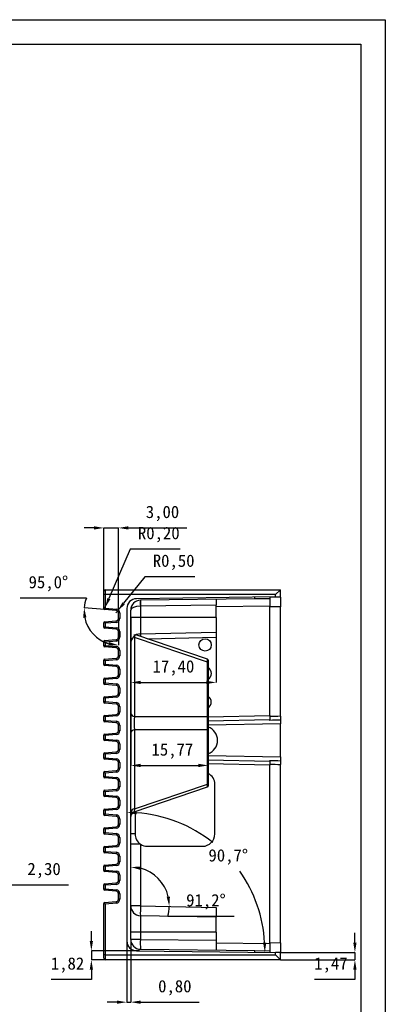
# Model space of a CAD drawing. Header units: millimetres. Extents: x 1573 to 1793, y 2179 to 2579.
# Tile 26 of 26: x 1719 to 1793, y 2378 to 2579. Entities that reach past the tile are written whole.
import ezdxf

# ---------------------------------------------------------------- set-up
doc = ezdxf.new("R2010")
doc.units = ezdxf.units.MM
doc.styles.add('标注2.5', font='simhei.ttf', dxfattribs={"height": 2.5})
doc.dimstyles.new('标注绿色', dxfattribs={"dimtxt": 2.5, "dimasz": 2, "dimexe": 0, "dimexo": 0, "dimgap": 1.524, "dimtad": 1, "dimtih": 1, "dimtoh": 1, "dimzin": 1, "dimtxsty": '标注2.5', "dimcen": 2.5, "dimclrd": 3, "dimclre": 3, "dimclrt": 3, "dimadec": 1, "dimazin": 0, "dimtfac": 1, "dimtmove": 0, "dimatfit": 3, "dimfxl": 1, "dimtzin": 1, "dimarcsym": 0})

# ---------------------------------------------------------------- blocks, each defined once
blk = doc.blocks.new('*D67')
at = {"color": 3, "lineweight": -2, "transparency": 16777216}
for p, q in [((1710.25, 2402.72), (1708.25, 2402.72)), ((1712.25, 2402.64), (1712.25, 2402.72)), ((1712.25, 2402.72), (1714.55, 2402.72)), ((1714.55, 2402.64), (1714.55, 2402.72)), ((1716.55, 2402.72), (1728.51, 2402.72))]:
    blk.add_line(p, q, dxfattribs=at)
at = {"color": 3, "transparency": 16777216}
for points in [[(1710.25, 2403.05), (1710.25, 2402.38), (1712.25, 2402.72)], [(1716.55, 2403.05), (1716.55, 2402.38), (1714.55, 2402.72)]]:
    blk.add_solid(points, dxfattribs=at)
at = {"layer": 'Defpoints', "color": 0, "transparency": 16777216}
for p in [(1712.25, 2402.64), (1714.55, 2402.72), (1714.55, 2402.64)]:
    blk.add_point(p, dxfattribs=at)
at = {"color": 3, "transparency": 16777216, "insert": (1723.53, 2405.65), "char_height": 2.5, "attachment_point": 5, "style": '标注2.5'}
blk.add_mtext('2,30', dxfattribs=at)
blk = doc.blocks.new('*D86')
at = {"color": 3, "lineweight": -2, "transparency": 16777216}
for p, q in [((1744.06, 2465.42), (1739.74, 2460.01)), ((1754.25, 2465.42), (1744.06, 2465.42)), ((1738.18, 2458.05), (1738.49, 2458.44))]:
    blk.add_line(p, q, dxfattribs=at)
at = {"color": 3, "transparency": 16777216}
blk.add_solid([(1739.48, 2460.21), (1740, 2459.8), (1738.49, 2458.44)], dxfattribs=at)
at = {"layer": 'Defpoints', "color": 0, "transparency": 16777216}
for p in [(1738.49, 2458.44), (1738.18, 2458.05)]:
    blk.add_point(p, dxfattribs=at)
at = {"color": 3, "transparency": 16777216, "insert": (1749.92, 2468.36), "char_height": 2.5, "attachment_point": 5, "style": '标注2.5'}
blk.add_mtext('R0,50', dxfattribs=at)
blk = doc.blocks.new('*D87')
at = {"color": 3, "lineweight": -2, "transparency": 16777216}
for p, q in [((1741.04, 2471.04), (1736.75, 2460.98)), ((1751.22, 2471.04), (1741.04, 2471.04)), ((1735.88, 2458.96), (1735.96, 2459.14))]:
    blk.add_line(p, q, dxfattribs=at)
blk.add_arc((1735.88, 2458.96), 0.2, 66.9116, 180, dxfattribs=at)
at = {"color": 3, "transparency": 16777216}
blk.add_solid([(1736.44, 2461.11), (1737.05, 2460.85), (1735.96, 2459.14)], dxfattribs=at)
at = {"layer": 'Defpoints', "color": 0, "transparency": 16777216}
for p in [(1735.88, 2458.96), (1735.96, 2459.14)]:
    blk.add_point(p, dxfattribs=at)
at = {"color": 3, "transparency": 16777216, "insert": (1746.89, 2473.98), "char_height": 2.5, "attachment_point": 5, "style": '标注2.5'}
blk.add_mtext('R0,20', dxfattribs=at)
blk = doc.blocks.new('*D88')
at = {"color": 3, "lineweight": -2, "transparency": 16777216}
for p, q in [((1732.16, 2461.07), (1718.66, 2461.07)), ((1735.87, 2458.76), (1731.7, 2459.12)), ((1738.68, 2456.94), (1738.68, 2451.5))]:
    blk.add_line(p, q, dxfattribs=at)
for start, end in [(158.5871, 175), (191.4129, 253.5871)]:
    blk.add_arc((1738.68, 2458.51), 7.01, start, end, dxfattribs=at)
at = {"color": 3, "transparency": 16777216}
for points in [[(1731.48, 2457.11), (1732.15, 2457.14), (1731.7, 2459.12)], [(1736.75, 2452.12), (1736.66, 2451.46), (1738.68, 2451.5)]]:
    blk.add_solid(points, dxfattribs=at)
at = {"layer": 'Defpoints', "color": 0, "transparency": 16777216}
for p in [(1735.87, 2458.76), (1738.23, 2458.55), (1738.68, 2458.05), (1738.68, 2456.94), (1735, 2452.55)]:
    blk.add_point(p, dxfattribs=at)
at = {"color": 3, "transparency": 16777216, "insert": (1724.41, 2464), "char_height": 2.5, "attachment_point": 5, "style": '标注2.5'}
blk.add_mtext('95,0°', dxfattribs=at)
blk = doc.blocks.new('*D89')
at = {"color": 3, "lineweight": -2, "transparency": 16777216}
for p, q in [((1733.68, 2475.35), (1731.68, 2475.35)), ((1735.68, 2458.96), (1735.68, 2475.35)), ((1735.68, 2475.35), (1738.68, 2475.35)), ((1738.68, 2458.05), (1738.68, 2475.35)), ((1740.68, 2475.35), (1752.61, 2475.35))]:
    blk.add_line(p, q, dxfattribs=at)
at = {"color": 3, "transparency": 16777216}
for points in [[(1733.68, 2475.69), (1733.68, 2475.02), (1735.68, 2475.35)], [(1740.68, 2475.69), (1740.68, 2475.02), (1738.68, 2475.35)]]:
    blk.add_solid(points, dxfattribs=at)
at = {"layer": 'Defpoints', "color": 0, "transparency": 16777216}
for p in [(1738.68, 2475.35), (1735.68, 2458.96), (1738.68, 2458.05)]:
    blk.add_point(p, dxfattribs=at)
at = {"color": 3, "transparency": 16777216, "insert": (1747.65, 2478.29), "char_height": 2.5, "attachment_point": 5, "style": '标注2.5'}
blk.add_mtext('3,00', dxfattribs=at)
blk = doc.blocks.new('*D90')
at = {"color": 3, "lineweight": -2, "transparency": 16777216}
for start, end in [(51.5243, 85.9235), (3.3765, 35.0338)]:
    blk.add_arc((1740.38, 2389.34), 28.12, start, end, dxfattribs=at)
at = {"color": 3, "transparency": 16777216}
for points in [[(1742.37, 2417.05), (1742.39, 2417.72), (1740.38, 2417.45)], [(1768.78, 2391), (1768.12, 2390.99), (1768.5, 2389)]]:
    blk.add_solid(points, dxfattribs=at)
at = {"layer": 'Defpoints', "color": 0, "transparency": 16777216}
for p in [(1740.38, 2458.95), (1754.54, 2413.63), (1740.38, 2391.31), (1742.36, 2389.31), (1770.68, 2388.97)]:
    blk.add_point(p, dxfattribs=at)
at = {"color": 3, "transparency": 16777216, "insert": (1761.04, 2408.41), "char_height": 2.5, "attachment_point": 5, "style": '标注2.5'}
blk.add_mtext('90,7°', dxfattribs=at)
blk = doc.blocks.new('*D91')
at = {"color": 3, "lineweight": -2, "transparency": 16777216}
for p, q in [((1740.38, 2391.31), (1740.38, 2378.86)), ((1741.18, 2391.63), (1741.18, 2378.86)), ((1738.38, 2378.86), (1736.38, 2378.86)), ((1740.38, 2378.86), (1741.18, 2378.86)), ((1743.18, 2378.86), (1755.14, 2378.86))]:
    blk.add_line(p, q, dxfattribs=at)
at = {"color": 3, "transparency": 16777216}
for points in [[(1738.38, 2379.19), (1738.38, 2378.53), (1740.38, 2378.86)], [(1743.18, 2379.19), (1743.18, 2378.53), (1741.18, 2378.86)]]:
    blk.add_solid(points, dxfattribs=at)
at = {"layer": 'Defpoints', "color": 0, "transparency": 16777216}
for p in [(1740.38, 2391.31), (1741.18, 2391.63), (1741.18, 2378.86)]:
    blk.add_point(p, dxfattribs=at)
at = {"color": 3, "transparency": 16777216, "insert": (1750.16, 2381.79), "char_height": 2.5, "attachment_point": 5, "style": '标注2.5'}
blk.add_mtext('0,80', dxfattribs=at)
blk = doc.blocks.new('*D92')
at = {"color": 3, "lineweight": -2, "transparency": 16777216}
for p, q in [((1733.16, 2391.31), (1733.16, 2393.31)), ((1742.94, 2389.31), (1733.16, 2389.31)), ((1733.16, 2389.31), (1733.16, 2387.48)), ((1742.94, 2387.48), (1733.16, 2387.48)), ((1733.16, 2385.48), (1733.16, 2383.48)), ((1733.16, 2383.48), (1724.98, 2383.48))]:
    blk.add_line(p, q, dxfattribs=at)
at = {"color": 3, "transparency": 16777216}
for points in [[(1732.83, 2391.31), (1733.5, 2391.31), (1733.16, 2389.31)], [(1732.83, 2385.48), (1733.5, 2385.48), (1733.16, 2387.48)]]:
    blk.add_solid(points, dxfattribs=at)
at = {"layer": 'Defpoints', "color": 0, "transparency": 16777216}
for p in [(1742.94, 2389.31), (1733.16, 2387.48), (1742.94, 2387.48)]:
    blk.add_point(p, dxfattribs=at)
at = {"color": 3, "transparency": 16777216, "insert": (1728.31, 2386.41), "char_height": 2.5, "attachment_point": 5, "style": '标注2.5'}
blk.add_mtext('1,82', dxfattribs=at)
blk = doc.blocks.new('*D93')
at = {"color": 3, "lineweight": -2, "transparency": 16777216}
for p, q in [((1786.84, 2390.96), (1786.84, 2392.96)), ((1771.68, 2388.96), (1786.84, 2388.96)), ((1786.84, 2388.96), (1786.84, 2387.48)), ((1771.68, 2387.48), (1786.84, 2387.48)), ((1786.84, 2385.48), (1786.84, 2383.48)), ((1786.84, 2383.48), (1778.59, 2383.48))]:
    blk.add_line(p, q, dxfattribs=at)
at = {"color": 3, "transparency": 16777216}
for points in [[(1786.5, 2390.96), (1787.17, 2390.96), (1786.84, 2388.96)], [(1786.5, 2385.48), (1787.17, 2385.48), (1786.84, 2387.48)]]:
    blk.add_solid(points, dxfattribs=at)
at = {"layer": 'Defpoints', "color": 0, "transparency": 16777216}
for p in [(1771.68, 2388.96), (1771.68, 2387.48), (1786.84, 2387.48)]:
    blk.add_point(p, dxfattribs=at)
at = {"color": 3, "transparency": 16777216, "insert": (1781.95, 2386.41), "char_height": 2.5, "attachment_point": 5, "style": '标注2.5'}
blk.add_mtext('1,47', dxfattribs=at)
blk = doc.blocks.new('*D94')
at = {"color": 3, "lineweight": -2, "transparency": 16777216}
for p, q in [((1741.18, 2451.81), (1741.18, 2427.03)), ((1756.95, 2447.91), (1756.95, 2427.03)), ((1743.18, 2427.03), (1754.95, 2427.03))]:
    blk.add_line(p, q, dxfattribs=at)
at = {"color": 3, "transparency": 16777216}
for points in [[(1743.18, 2427.36), (1743.18, 2426.69), (1741.18, 2427.03)], [(1754.95, 2427.36), (1754.95, 2426.69), (1756.95, 2427.03)]]:
    blk.add_solid(points, dxfattribs=at)
at = {"layer": 'Defpoints', "color": 0, "transparency": 16777216}
for p in [(1741.18, 2451.81), (1756.95, 2447.91), (1756.95, 2427.03)]:
    blk.add_point(p, dxfattribs=at)
at = {"color": 3, "transparency": 16777216, "insert": (1749.66, 2429.95), "char_height": 2.5, "attachment_point": 5, "style": '标注2.5'}
blk.add_mtext('15,77', dxfattribs=at)
blk = doc.blocks.new('*D95')
at = {"color": 3, "lineweight": -2, "transparency": 16777216}
for p, q in [((1741.18, 2457.13), (1741.18, 2443.92)), ((1758.58, 2457.13), (1758.58, 2443.92)), ((1743.18, 2443.92), (1756.58, 2443.92))]:
    blk.add_line(p, q, dxfattribs=at)
at = {"color": 3, "transparency": 16777216}
for points in [[(1743.18, 2444.25), (1743.18, 2443.59), (1741.18, 2443.92)], [(1756.58, 2444.25), (1756.58, 2443.59), (1758.58, 2443.92)]]:
    blk.add_solid(points, dxfattribs=at)
at = {"layer": 'Defpoints', "color": 0, "transparency": 16777216}
for p in [(1741.18, 2457.13), (1758.58, 2457.13), (1758.58, 2443.92)]:
    blk.add_point(p, dxfattribs=at)
at = {"color": 3, "transparency": 16777216, "insert": (1749.88, 2446.86), "char_height": 2.5, "attachment_point": 5, "style": '标注2.5'}
blk.add_mtext('17,40', dxfattribs=at)
blk = doc.blocks.new('*D96')
at = {"color": 3, "lineweight": -2, "transparency": 16777216}
blk.add_line((1748.75, 2396.35), (1762.25, 2396.35), dxfattribs=at)
for start, end in [(13.4126, 75.3874), (344.1874, 358.8)]:
    blk.add_arc((1741.18, 2398.5), 7.86, start, end, dxfattribs=at)
at = {"color": 3, "transparency": 16777216}
for points in [[(1743.12, 2405.78), (1743.21, 2406.44), (1741.18, 2406.36)], [(1749.16, 2400.36), (1748.5, 2400.29), (1749.04, 2398.33)]]:
    blk.add_solid(points, dxfattribs=at)
at = {"layer": 'Defpoints', "color": 0, "transparency": 16777216}
for p in [(1741.18, 2458.63), (1745.16, 2405.28), (1743.16, 2398.46), (1758.58, 2398.13), (1741.18, 2391.63)]:
    blk.add_point(p, dxfattribs=at)
at = {"color": 3, "transparency": 16777216, "insert": (1756.5, 2399.28), "char_height": 2.5, "attachment_point": 5, "style": '标注2.5'}
blk.add_mtext('91,2°', dxfattribs=at)

msp = doc.modelspace()

# ---------------------------------------------------------------- linework, layer by layer
at = {"color": 7, "linetype": 'Continuous', "lineweight": 25}
for p, q in [((1735.6826123, 2461.7830913), (1735.6826123, 2462.4830913)), ((1735.9826123, 2462.7830913), (1735.9826123, 2461.7830913)), ((1735.9826123, 2462.7830913), (1771.6826123, 2462.7830913)), ((1771.6826123, 2462.7830913), (1770.6826123, 2461.7830913)), ((1771.6826123, 2461.3099335), (1771.6826123, 2462.7830913)), ((1735.9826123, 2461.7830913), (1735.6826123, 2461.7830913)), ((1735.6826123, 2458.9563575), (1735.6826123, 2461.7830913)), ((1735.9826123, 2461.7830913), (1735.9826123, 2459.0479907)), ((1770.6826123, 2461.7830913), (1735.9826123, 2461.7830913)), ((1770.6826123, 2461.2977156), (1742.3581782, 2460.9516501)), ((1766.4826123, 2460.9195582), (1743.1581782, 2460.6345823)), ((1758.5826123, 2460.8230367), (1758.5826123, 2459.6232541)), ((1766.4826123, 2460.9195582), (1766.4826123, 2461.2464003)), ((1769.4826123, 2460.9562119), (1766.4826123, 2460.9195582)), ((1769.4826123, 2461.2830541), (1769.4826123, 2460.9562119)), ((1771.6826123, 2461.2830541), (1769.4826123, 2461.2830541)), ((1769.4826123, 2460.9562119), (1769.4826123, 2459.4563239)), ((1770.6826123, 2461.2977156), (1770.6826123, 2461.7830913)), ((1770.6826123, 2461.2977156), (1771.6826123, 2461.3099335)), ((1771.6826123, 2461.2830541), (1771.6826123, 2459.2830541)), ((1735.9826123, 2459.0479907), (1735.6826123, 2458.9563575)), ((1735.9826123, 2459.0479907), (1735.8651811, 2458.7571186)), ((1738.2261901, 2458.5505571), (1735.8651811, 2458.7571186)), ((1735.9826123, 2459.0479907), (1738.2523368, 2458.8494155)), ((1738.2523368, 2458.8494155), (1738.2261901, 2458.5505571)), ((1740.3826123, 2458.9517994), (1740.3826123, 2391.314336)), ((1741.1826123, 2391.6314411), (1741.1826123, 2458.6347315)), ((1743.1407274, 2459.4345561), (1743.1407274, 2457.1330568)), ((1758.5826123, 2459.6232541), (1743.1477077, 2459.4346718)), ((1758.5826123, 2457.1330568), (1758.5826123, 2459.6232541)), ((1769.4826123, 2459.4563239), (1758.5826123, 2459.3231486)), ((1769.4826123, 2437.1851511), (1769.4826123, 2459.4563239)), ((1771.6826123, 2459.2830541), (1769.4826123, 2459.2830541)), ((1771.6826123, 2437.019406), (1771.6826123, 2459.2830541)), ((1735.8651811, 2456.2313412), (1738.2261901, 2456.4379028)), ((1735.9826123, 2455.9404692), (1735.8651811, 2456.2313412)), ((1738.2523368, 2456.1390444), (1735.9826123, 2455.9404692)), ((1738.2523368, 2456.1390444), (1738.2261901, 2456.4379028)), ((1738.9826123, 2458.0524597), (1738.6826123, 2458.0524597)), ((1738.6826123, 2456.9360001), (1738.6826123, 2458.0524597)), ((1738.9826123, 2456.9360001), (1738.6826123, 2456.9360001)), ((1738.9826123, 2458.0524597), (1738.9826123, 2456.9360001)), ((1743.1407274, 2457.1330568), (1741.1826123, 2457.1330568)), ((1758.5826123, 2457.1330568), (1743.1407274, 2457.1330568)), ((1758.5826123, 2457.1330568), (1758.5826123, 2454.1330628)), ((1735.9826123, 2455.9404692), (1735.6826123, 2456.0321023)), ((1735.6826123, 2455.1486348), (1735.6826123, 2456.0321023)), ((1735.9826123, 2455.2402679), (1735.6826123, 2455.1486348)), ((1735.9826123, 2455.2402679), (1735.8651811, 2454.9493958)), ((1738.2261901, 2454.7428343), (1735.8651811, 2454.9493958)), ((1735.9826123, 2455.9404692), (1735.9826123, 2455.2402679)), ((1735.9826123, 2455.2402679), (1738.2523368, 2455.0416927)), ((1738.2523368, 2455.0416927), (1738.2261901, 2454.7428343)), ((1738.6826123, 2453.1282773), (1738.6826123, 2454.244737)), ((1738.9826123, 2454.244737), (1738.6826123, 2454.244737)), ((1738.9826123, 2454.244737), (1738.9826123, 2453.1282773)), ((1743.1407274, 2453.8096014), (1758.5826123, 2454.1330628)), ((1758.5826123, 2454.1330628), (1758.5826123, 2453.03201)), ((1735.9826123, 2452.1327464), (1735.6826123, 2452.2243795)), ((1735.6826123, 2451.340912), (1735.6826123, 2452.2243795)), ((1735.8651811, 2452.4236185), (1738.2261901, 2452.63018)), ((1735.9826123, 2452.1327464), (1735.8651811, 2452.4236185)), ((1738.2523368, 2452.3313216), (1735.9826123, 2452.1327464)), ((1735.9826123, 2452.1327464), (1735.9826123, 2451.4325451)), ((1738.2523368, 2452.3313216), (1738.2261901, 2452.63018)), ((1738.9826123, 2453.1282773), (1738.6826123, 2453.1282773)), ((1741.9491669, 2453.0888072), (1741.9491669, 2437.008026)), ((1756.7993013, 2448.0468503), (1741.9491669, 2453.0888072)), ((1756.8169118, 2448.6193447), (1742.2337876, 2453.5706456)), ((1735.9826123, 2451.4325451), (1735.6826123, 2451.340912)), ((1735.9826123, 2451.4325451), (1735.8651811, 2451.1416731)), ((1738.2261901, 2450.9351115), (1735.8651811, 2451.1416731)), ((1735.9826123, 2451.4325451), (1738.2523368, 2451.2339699)), ((1738.2523368, 2451.2339699), (1738.2261901, 2450.9351115)), ((1738.6826123, 2449.3205546), (1738.6826123, 2450.4370142)), ((1738.9826123, 2450.4370142), (1738.6826123, 2450.4370142)), ((1738.9826123, 2450.4370142), (1738.9826123, 2449.3205546)), ((1735.9826123, 2448.3250236), (1735.6826123, 2448.4166567)), ((1735.6826123, 2447.5331892), (1735.6826123, 2448.4166567)), ((1735.8651811, 2448.6158957), (1738.2261901, 2448.8224572)), ((1735.9826123, 2448.3250236), (1735.8651811, 2448.6158957)), ((1738.2523368, 2448.5235988), (1735.9826123, 2448.3250236)), ((1735.9826123, 2448.3250236), (1735.9826123, 2447.6248223)), ((1738.2523368, 2448.5235988), (1738.2261901, 2448.8224572)), ((1738.9826123, 2449.3205546), (1738.6826123, 2449.3205546)), ((1756.9526123, 2448.429962), (1756.9526123, 2447.9093365)), ((1735.9826123, 2447.6248223), (1735.6826123, 2447.5331892)), ((1735.9826123, 2447.6248223), (1735.8651811, 2447.3339503)), ((1738.2261901, 2447.1273888), (1735.8651811, 2447.3339503)), ((1735.9826123, 2447.6248223), (1738.2523368, 2447.4262472)), ((1738.2523368, 2447.4262472), (1738.2261901, 2447.1273888)), ((1738.6826123, 2445.5128318), (1738.6826123, 2446.6292914)), ((1738.9826123, 2446.6292914), (1738.6826123, 2446.6292914)), ((1738.9826123, 2446.6292914), (1738.9826123, 2445.5128318)), ((1756.7993013, 2437.008026), (1756.7993013, 2448.0468503)), ((1756.9526123, 2447.9093365), (1756.9526123, 2436.8705122)), ((1735.9826123, 2444.5173009), (1735.6826123, 2444.608934)), ((1735.6826123, 2443.7254664), (1735.6826123, 2444.608934)), ((1735.8651811, 2444.8081729), (1738.2261901, 2445.0147344)), ((1735.9826123, 2444.5173009), (1735.8651811, 2444.8081729)), ((1738.2523368, 2444.715876), (1735.9826123, 2444.5173009)), ((1735.9826123, 2444.5173009), (1735.9826123, 2443.8170996)), ((1738.2523368, 2444.715876), (1738.2261901, 2445.0147344)), ((1738.9826123, 2445.5128318), (1738.6826123, 2445.5128318)), ((1735.9826123, 2443.8170996), (1735.6826123, 2443.7254664)), ((1735.9826123, 2443.8170996), (1735.8651811, 2443.5262275)), ((1738.2261901, 2443.319666), (1735.8651811, 2443.5262275)), ((1735.9826123, 2443.8170996), (1738.2523368, 2443.6185244)), ((1738.2523368, 2443.6185244), (1738.2261901, 2443.319666)), ((1738.9826123, 2442.8215686), (1738.6826123, 2442.8215686)), ((1738.6826123, 2441.705109), (1738.6826123, 2442.8215686)), ((1738.9826123, 2442.8215686), (1738.9826123, 2441.705109)), ((1735.9826123, 2440.7095781), (1735.6826123, 2440.8012112)), ((1735.6826123, 2439.9177437), (1735.6826123, 2440.8012112)), ((1735.8651811, 2441.0004501), (1738.2261901, 2441.2070117)), ((1735.9826123, 2440.7095781), (1735.8651811, 2441.0004501)), ((1738.2523368, 2440.9081532), (1735.9826123, 2440.7095781)), ((1735.9826123, 2440.7095781), (1735.9826123, 2440.0093768)), ((1738.2523368, 2440.9081532), (1738.2261901, 2441.2070117)), ((1738.9826123, 2441.705109), (1738.6826123, 2441.705109)), ((1735.9826123, 2440.0093768), (1735.6826123, 2439.9177437)), ((1735.9826123, 2440.0093768), (1735.8651811, 2439.7185047)), ((1738.2261901, 2439.5119432), (1735.8651811, 2439.7185047)), ((1735.9826123, 2440.0093768), (1738.2523368, 2439.8108016)), ((1738.2523368, 2439.8108016), (1738.2261901, 2439.5119432)), ((1738.9826123, 2439.0138458), (1738.6826123, 2439.0138458)), ((1738.6826123, 2437.8973862), (1738.6826123, 2439.0138458)), ((1738.9826123, 2439.0138458), (1738.9826123, 2437.8973862)), ((1735.9826123, 2436.9018553), (1735.6826123, 2436.9934884)), ((1735.6826123, 2436.1100209), (1735.6826123, 2436.9934884)), ((1735.9826123, 2436.201654), (1735.6826123, 2436.1100209)), ((1735.8651811, 2437.1927274), (1738.2261901, 2437.3992889)), ((1735.9826123, 2436.9018553), (1735.8651811, 2437.1927274)), ((1735.9826123, 2436.201654), (1735.8651811, 2435.9107819)), ((1738.2523368, 2437.1004305), (1735.9826123, 2436.9018553)), ((1735.9826123, 2436.9018553), (1735.9826123, 2436.201654)), ((1735.9826123, 2436.201654), (1738.2523368, 2436.0030788)), ((1738.2523368, 2437.1004305), (1738.2261901, 2437.3992889)), ((1738.9826123, 2437.8973862), (1738.6826123, 2437.8973862)), ((1741.9491669, 2437.008026), (1756.7993013, 2437.008026)), ((1756.9526123, 2436.8705122), (1756.9526123, 2434.3952625)), ((1769.4826123, 2437.1851511), (1769.4826123, 2436.3190853)), ((1769.4826123, 2436.201212), (1769.4826123, 2436.3190853)), ((1771.6826123, 2436.2590018), (1771.6826123, 2435.4991029)), ((1738.2261901, 2435.7042204), (1735.8651811, 2435.9107819)), ((1738.2523368, 2436.0030788), (1738.2261901, 2435.7042204)), ((1738.9826123, 2435.2061231), (1738.6826123, 2435.2061231)), ((1738.6826123, 2434.0896634), (1738.6826123, 2435.2061231)), ((1738.9826123, 2434.0896634), (1738.6826123, 2434.0896634)), ((1738.9826123, 2435.2061231), (1738.9826123, 2434.0896634)), ((1741.9491669, 2434.2577486), (1741.9491669, 2418.1769679)), ((1756.7993013, 2434.2577486), (1741.9491669, 2434.2577486)), ((1756.7993013, 2423.2189248), (1756.7993013, 2434.2577486)), ((1756.9526123, 2434.3952625), (1756.9526123, 2423.3564386)), ((1771.6826123, 2428.7490298), (1771.6826123, 2435.4991029)), ((1735.9826123, 2433.0941325), (1735.6826123, 2433.1857656)), ((1735.6826123, 2432.3022981), (1735.6826123, 2433.1857656)), ((1735.9826123, 2432.3939312), (1735.6826123, 2432.3022981)), ((1735.8651811, 2433.3850046), (1738.2261901, 2433.5915661)), ((1735.9826123, 2433.0941325), (1735.8651811, 2433.3850046)), ((1735.9826123, 2432.3939312), (1735.8651811, 2432.1030592)), ((1738.2261901, 2431.8964976), (1735.8651811, 2432.1030592)), ((1738.2523368, 2433.2927077), (1735.9826123, 2433.0941325)), ((1735.9826123, 2433.0941325), (1735.9826123, 2432.3939312)), ((1735.9826123, 2432.3939312), (1738.2523368, 2432.1953561)), ((1738.2523368, 2433.2927077), (1738.2261901, 2433.5915661)), ((1738.2523368, 2432.1953561), (1738.2261901, 2431.8964976)), ((1738.9826123, 2431.3984003), (1738.6826123, 2431.3984003)), ((1738.6826123, 2430.2819407), (1738.6826123, 2431.3984003)), ((1738.9826123, 2430.2819407), (1738.6826123, 2430.2819407)), ((1738.9826123, 2431.3984003), (1738.9826123, 2430.2819407)), ((1735.6826123, 2428.4945753), (1735.6826123, 2429.3780429)), ((1735.9826123, 2429.2864097), (1735.6826123, 2429.3780429)), ((1735.9826123, 2428.5862084), (1735.6826123, 2428.4945753)), ((1735.8651811, 2429.5772818), (1738.2261901, 2429.7838433)), ((1735.9826123, 2429.2864097), (1735.8651811, 2429.5772818)), ((1735.9826123, 2428.5862084), (1735.8651811, 2428.2953364)), ((1738.2261901, 2428.0887749), (1735.8651811, 2428.2953364)), ((1738.2523368, 2429.4849849), (1735.9826123, 2429.2864097)), ((1735.9826123, 2429.2864097), (1735.9826123, 2428.5862084)), ((1735.9826123, 2428.5862084), (1738.2523368, 2428.3876333)), ((1738.2523368, 2429.4849849), (1738.2261901, 2429.7838433)), ((1738.2523368, 2428.3876333), (1738.2261901, 2428.0887749)), ((1769.4826123, 2427.9290473), (1769.4826123, 2428.0469206)), ((1771.6826123, 2428.7490298), (1771.6826123, 2427.9891308)), ((1738.6826123, 2426.4742179), (1738.6826123, 2427.5906775)), ((1738.9826123, 2427.5906775), (1738.6826123, 2427.5906775)), ((1738.9826123, 2426.4742179), (1738.6826123, 2426.4742179)), ((1738.9826123, 2427.5906775), (1738.9826123, 2426.4742179)), ((1769.4826123, 2427.9290473), (1769.4826123, 2427.0629815)), ((1769.4826123, 2390.8098488), (1769.4826123, 2427.0629815)), ((1771.6826123, 2390.9563512), (1771.6826123, 2427.2287267)), ((1735.9826123, 2425.478687), (1735.6826123, 2425.5703201)), ((1735.6826123, 2424.6868525), (1735.6826123, 2425.5703201)), ((1735.9826123, 2424.7784857), (1735.6826123, 2424.6868525)), ((1735.8651811, 2425.769559), (1738.2261901, 2425.9761205)), ((1735.9826123, 2425.478687), (1735.8651811, 2425.769559)), ((1735.9826123, 2424.7784857), (1735.8651811, 2424.4876136)), ((1738.2261901, 2424.2810521), (1735.8651811, 2424.4876136)), ((1738.2523368, 2425.6772621), (1735.9826123, 2425.478687)), ((1735.9826123, 2425.478687), (1735.9826123, 2424.7784857)), ((1735.9826123, 2424.7784857), (1738.2523368, 2424.5799105)), ((1738.2523368, 2425.6772621), (1738.2261901, 2425.9761205)), ((1738.2523368, 2424.5799105), (1738.2261901, 2424.2810521)), ((1735.8651811, 2421.9618362), (1738.2261901, 2422.1683978)), ((1738.2523368, 2421.8695394), (1738.2261901, 2422.1683978)), ((1738.9826123, 2423.7829547), (1738.6826123, 2423.7829547)), ((1738.6826123, 2422.6664951), (1738.6826123, 2423.7829547)), ((1738.9826123, 2422.6664951), (1738.6826123, 2422.6664951)), ((1738.9826123, 2423.7829547), (1738.9826123, 2422.6664951)), ((1741.8611147, 2417.5685987), (1756.8169118, 2422.6464304)), ((1741.9491669, 2418.1769679), (1756.7993013, 2423.2189248)), ((1756.9526123, 2423.3564386), (1756.9526123, 2422.8358125)), ((1758.3026123, 2413.0831833), (1758.3026123, 2423.1831833)), ((1735.9826123, 2421.6709642), (1735.6826123, 2421.7625973)), ((1735.6826123, 2420.8791298), (1735.6826123, 2421.7625973)), ((1735.9826123, 2420.9707629), (1735.6826123, 2420.8791298)), ((1735.9826123, 2421.6709642), (1735.8651811, 2421.9618362)), ((1735.9826123, 2420.9707629), (1735.8651811, 2420.6798908)), ((1738.2261901, 2420.4733293), (1735.8651811, 2420.6798908)), ((1738.2523368, 2421.8695394), (1735.9826123, 2421.6709642)), ((1735.9826123, 2421.6709642), (1735.9826123, 2420.9707629)), ((1735.9826123, 2420.9707629), (1738.2523368, 2420.7721877)), ((1738.2523368, 2420.7721877), (1738.2261901, 2420.4733293)), ((1735.8651811, 2418.1541135), (1738.2261901, 2418.360675)), ((1735.9826123, 2417.8632414), (1735.8651811, 2418.1541135)), ((1738.2523368, 2418.0618166), (1735.9826123, 2417.8632414)), ((1738.2523368, 2418.0618166), (1738.2261901, 2418.360675)), ((1738.9826123, 2419.975232), (1738.6826123, 2419.975232)), ((1738.6826123, 2418.8587723), (1738.6826123, 2419.975232)), ((1738.9826123, 2418.8587723), (1738.6826123, 2418.8587723)), ((1738.9826123, 2419.975232), (1738.9826123, 2418.8587723)), ((1735.9826123, 2417.8632414), (1735.6826123, 2417.9548745)), ((1735.6826123, 2417.071407), (1735.6826123, 2417.9548745)), ((1735.9826123, 2417.1630401), (1735.6826123, 2417.071407)), ((1735.9826123, 2417.1630401), (1735.8651811, 2416.8721681)), ((1738.2261901, 2416.6656065), (1735.8651811, 2416.8721681)), ((1735.9826123, 2417.8632414), (1735.9826123, 2417.1630401)), ((1735.9826123, 2417.1630401), (1738.2523368, 2416.9644649)), ((1738.2523368, 2416.9644649), (1738.2261901, 2416.6656065)), ((1738.6826123, 2415.0510496), (1738.6826123, 2416.1675092)), ((1738.9826123, 2416.1675092), (1738.6826123, 2416.1675092)), ((1738.9826123, 2416.1675092), (1738.9826123, 2415.0510496)), ((1742.0826123, 2417.6438022), (1742.0826123, 2413.0831833)), ((1735.9826123, 2414.0555186), (1735.6826123, 2414.1471517)), ((1735.6826123, 2413.2636842), (1735.6826123, 2414.1471517)), ((1735.8651811, 2414.3463907), (1738.2261901, 2414.5529522)), ((1735.9826123, 2414.0555186), (1735.8651811, 2414.3463907)), ((1738.2523368, 2414.2540938), (1735.9826123, 2414.0555186)), ((1735.9826123, 2414.0555186), (1735.9826123, 2413.3553173)), ((1738.2523368, 2414.2540938), (1738.2261901, 2414.5529522)), ((1738.9826123, 2415.0510496), (1738.6826123, 2415.0510496)), ((1735.9826123, 2413.3553173), (1735.6826123, 2413.2636842)), ((1735.9826123, 2413.3553173), (1735.8651811, 2413.0644453)), ((1738.2261901, 2412.8578838), (1735.8651811, 2413.0644453)), ((1735.9826123, 2413.3553173), (1738.2523368, 2413.1567422)), ((1738.2523368, 2413.1567422), (1738.2261901, 2412.8578838)), ((1738.9826123, 2412.3597864), (1738.6826123, 2412.3597864)), ((1738.6826123, 2411.2433268), (1738.6826123, 2412.3597864)), ((1738.9826123, 2412.3597864), (1738.9826123, 2411.2433268)), ((1742.0826123, 2413.0831833), (1741.1826123, 2413.0831833)), ((1735.6826123, 2409.4559614), (1735.6826123, 2410.339429)), ((1735.9826123, 2410.2477959), (1735.6826123, 2410.339429)), ((1735.8651811, 2410.5386679), (1738.2261901, 2410.7452294)), ((1735.9826123, 2410.2477959), (1735.8651811, 2410.5386679)), ((1738.2523368, 2410.446371), (1735.9826123, 2410.2477959)), ((1735.9826123, 2410.2477959), (1735.9826123, 2409.5475946)), ((1738.2523368, 2410.446371), (1738.2261901, 2410.7452294)), ((1738.9826123, 2411.2433268), (1738.6826123, 2411.2433268)), ((1743.1581782, 2411.028679), (1741.1826123, 2411.028679)), ((1743.1581782, 2411.028679), (1743.1581782, 2398.4561101)), ((1744.5826123, 2410.5831833), (1755.8026123, 2410.5831833)), ((1735.9826123, 2409.5475946), (1735.6826123, 2409.4559614)), ((1735.9826123, 2409.5475946), (1735.8651811, 2409.2567225)), ((1738.2261901, 2409.050161), (1735.8651811, 2409.2567225)), ((1735.9826123, 2409.5475946), (1738.2523368, 2409.3490194)), ((1738.2523368, 2409.3490194), (1738.2261901, 2409.050161)), ((1738.6826123, 2407.435604), (1738.6826123, 2408.5520636)), ((1738.9826123, 2408.5520636), (1738.6826123, 2408.5520636)), ((1738.9826123, 2408.5520636), (1738.9826123, 2407.435604)), ((1735.6826123, 2405.6482387), (1735.6826123, 2406.5317062)), ((1735.9826123, 2406.4400731), (1735.6826123, 2406.5317062)), ((1735.8651811, 2406.7309451), (1738.2261901, 2406.9375067)), ((1735.9826123, 2406.4400731), (1735.8651811, 2406.7309451)), ((1738.2523368, 2406.6386482), (1735.9826123, 2406.4400731)), ((1735.9826123, 2406.4400731), (1735.9826123, 2405.7398718)), ((1738.2523368, 2406.6386482), (1738.2261901, 2406.9375067)), ((1738.9826123, 2407.435604), (1738.6826123, 2407.435604)), ((1735.9826123, 2405.7398718), (1735.6826123, 2405.6482387)), ((1735.9826123, 2405.7398718), (1735.8651811, 2405.4489997)), ((1738.2261901, 2405.2424382), (1735.8651811, 2405.4489997)), ((1735.9826123, 2405.7398718), (1738.2523368, 2405.5412966)), ((1738.2523368, 2405.5412966), (1738.2261901, 2405.2424382)), ((1738.9826123, 2404.7443408), (1738.6826123, 2404.7443408)), ((1738.6826123, 2403.6278812), (1738.6826123, 2404.7443408)), ((1738.9826123, 2404.7443408), (1738.9826123, 2403.6278812)), ((1735.6826123, 2401.8405159), (1735.6826123, 2402.7239834)), ((1735.9826123, 2402.6323503), (1735.6826123, 2402.7239834)), ((1735.8651811, 2402.9232224), (1738.2261901, 2403.1297839)), ((1735.9826123, 2402.6323503), (1735.8651811, 2402.9232224)), ((1738.2523368, 2402.8309255), (1735.9826123, 2402.6323503)), ((1735.9826123, 2402.6323503), (1735.9826123, 2401.932149)), ((1738.2523368, 2402.8309255), (1738.2261901, 2403.1297839)), ((1738.9826123, 2403.6278812), (1738.6826123, 2403.6278812)), ((1735.9826123, 2401.932149), (1735.6826123, 2401.8405159)), ((1735.9826123, 2401.932149), (1735.8651811, 2401.6412769)), ((1738.2261901, 2401.4347154), (1735.8651811, 2401.6412769)), ((1735.9826123, 2401.932149), (1738.2523368, 2401.7335738)), ((1738.2523368, 2401.7335738), (1738.2261901, 2401.4347154)), ((1738.9826123, 2400.9366181), (1738.6826123, 2400.9366181)), ((1738.6826123, 2399.8201584), (1738.6826123, 2400.9366181)), ((1738.9826123, 2400.9366181), (1738.9826123, 2399.8201584)), ((1735.9826123, 2398.8246275), (1735.6826123, 2398.9162606)), ((1735.6826123, 2388.4840813), (1735.6826123, 2398.9162606)), ((1735.8651811, 2399.1154996), (1738.2261901, 2399.3220611)), ((1735.9826123, 2398.8246275), (1735.8651811, 2399.1154996)), ((1738.2523368, 2399.0232027), (1735.9826123, 2398.8246275)), ((1735.9826123, 2398.8246275), (1735.9826123, 2388.4840813)), ((1738.2523368, 2399.0232027), (1738.2261901, 2399.3220611)), ((1738.9826123, 2399.8201584), (1738.6826123, 2399.8201584)), ((1743.1581782, 2398.4561101), (1741.1826123, 2398.4561101)), ((1743.1581782, 2398.4561101), (1758.5826123, 2398.1330142)), ((1758.5826123, 2398.1330142), (1758.5826123, 2396.1330873)), ((1758.5826123, 2396.1330873), (1743.1407274, 2396.4565487)), ((1758.5826123, 2396.1330748), (1743.1407274, 2396.4565362)), ((1758.5826123, 2393.1330808), (1758.5826123, 2396.1330748)), ((1743.1407274, 2393.1330808), (1741.1826123, 2393.1330808)), ((1743.1407274, 2393.1330808), (1743.1407274, 2391.6314411)), ((1758.5826123, 2393.1330808), (1743.1407274, 2393.1330808)), ((1758.5826123, 2393.1330808), (1758.5826123, 2391.4427735)), ((1743.1407274, 2391.6314411), (1741.1826123, 2391.6314411)), ((1743.1407274, 2391.6314411), (1758.5826123, 2391.4427735)), ((1758.5826123, 2391.4427735), (1758.5826123, 2389.443136)), ((1758.5826123, 2390.943024), (1769.4826123, 2390.8098488)), ((1769.4826123, 2390.9832306), (1771.6826123, 2390.9563512)), ((1769.4826123, 2390.8098488), (1769.4826123, 2389.3099607)), ((1771.6826123, 2390.9563512), (1771.6826123, 2388.9562019)), ((1735.6826123, 2387.7840813), (1735.6826123, 2388.4840813)), ((1735.9826123, 2388.4840813), (1735.6826123, 2388.4840813)), ((1735.9826123, 2388.4840813), (1770.6826123, 2388.4840813)), ((1735.9826123, 2388.4840813), (1735.9826123, 2387.4840813)), ((1742.3581782, 2389.3144853), (1770.6826123, 2388.9684198)), ((1743.1581782, 2389.6315904), (1766.4826123, 2389.3466145)), ((1766.4826123, 2389.0197351), (1766.4826123, 2389.3466145)), ((1766.4826123, 2389.3466145), (1769.4826123, 2389.3099607)), ((1769.4826123, 2389.3099607), (1769.4826123, 2388.9830813)), ((1770.6826123, 2388.4840813), (1770.6826123, 2388.9684198)), ((1771.6826123, 2388.9562019), (1770.6826123, 2388.9684198)), ((1770.6826123, 2388.4840813), (1771.6826123, 2387.4840813)), ((1771.6826123, 2387.4840813), (1771.6826123, 2388.9562019)), ((1771.6826123, 2387.4840813), (1735.9826123, 2387.4840813))]:
    msp.add_line(p, q, dxfattribs=at)
at = {"color": 8, "linetype": 'Continuous', "lineweight": 25}
for p, q in [((1743.1407274, 2457.1330568), (1743.1407274, 2453.8096014)), ((1741.861115, 2453.6971745), (1741.9491669, 2453.0888072)), ((1758.5826123, 2453.03201), (1744.6778787, 2452.7408213)), ((1756.7993013, 2448.0468503), (1756.8169118, 2448.6193447)), ((1756.9526123, 2436.9226851), (1769.4826123, 2437.1851511)), ((1769.4826123, 2436.3190853), (1756.9526123, 2436.0566192)), ((1771.6826123, 2435.4991029), (1756.9526123, 2435.1905533)), ((1756.9526123, 2429.0575793), (1771.6826123, 2428.7490298)), ((1756.9526123, 2428.1915134), (1769.4826123, 2427.9290473)), ((1769.4826123, 2427.0629815), (1756.9526123, 2427.3254476)), ((1756.8169118, 2422.6464304), (1756.7993013, 2423.2189248)), ((1741.9491669, 2418.1769679), (1741.8611147, 2417.5685987)), ((1743.1407274, 2396.4565362), (1743.1407274, 2393.1330808))]:
    msp.add_line(p, q, dxfattribs=at)
for points in [[(1793.0295983, 2178.5254724), (1572.9080316, 2178.5254724), (1572.9080316, 2578.7570666), (1793.0295983, 2578.7570666)], [(1788.0295983, 2183.5254724), (1577.9080316, 2183.5254724), (1577.9080316, 2573.7570666), (1788.0295983, 2573.7570666)]]:
    msp.add_lwpolyline(points, close=True)
at = {"color": 8, "linetype": 'Continuous', "lineweight": 25, "flags": 128}
msp.add_lwpolyline([(1741.9491669, 2453.0888072), (1741.7908772, 2453.1257831), (1741.7031507, 2453.1558459)], dxfattribs=at)
at = {"color": 7, "linetype": 'Continuous', "lineweight": 25}
msp.add_circle((1756.3326123, 2451.5330843), 1.25, dxfattribs=at)
for centre, radius, start, end in [((1735.9826123, 2462.4830913), 0.3, 90, 180), ((1742.3826123, 2458.9517994), 2, 90.7, 180), ((1743.1826123, 2458.6347315), 2, 90.7, 180), ((1757.4698524, 2460.0344245), 14.3416758, 177.602793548, 182.397206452), ((1757.4572595, 2460.0359541), 14.32903, 177.606798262, 182.393201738), ((1757.4829649, 2459.9095823), 14.3431216, 177.102642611, 181.89744877), ((1735.8826123, 2458.9563575), 0.2, 180, 265), ((1738.1826123, 2458.0524597), 0.5, 0, 85), ((1738.1826123, 2458.0524597), 0.8, 0, 85), ((1743.1574813, 2458.6347315), 0.8, 90.7, 91.2), ((1735.8826123, 2456.0321023), 0.2, 95, 180), ((1738.1826123, 2456.9360001), 0.5, 275, 0), ((1738.1826123, 2456.9360001), 0.8, 275, 0), ((1735.8826123, 2455.1486348), 0.2, 180, 265), ((1738.1826123, 2454.244737), 0.5, 0, 85), ((1738.1826123, 2454.244737), 0.8, 0, 85), ((1735.8826123, 2452.2243795), 0.2, 95, 180), ((1738.1826123, 2453.1282773), 0.5, 275, 0), ((1738.1826123, 2453.1282773), 0.8, 275, 0), ((1743.1826123, 2451.8100401), 2, 91.2, 180), ((1735.8826123, 2451.340912), 0.2, 180, 265), ((1738.1826123, 2450.4370142), 0.5, 0, 85), ((1738.1826123, 2450.4370142), 0.8, 0, 85), ((1735.8826123, 2448.4166567), 0.2, 95, 180), ((1738.1826123, 2449.3205546), 0.5, 275, 0), ((1738.1826123, 2449.3205546), 0.8, 275, 0), ((1756.7526123, 2448.4299626), 0.2, 0, 69.153037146), ((1735.8826123, 2447.5331892), 0.2, 180, 265), ((1738.1826123, 2446.6292914), 0.5, 0, 85), ((1738.1826123, 2446.6292914), 0.8, 0, 85), ((1756.7922775, 2447.8848014), 0.1622011, 8.700142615, 87.518143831), ((1756.3326123, 2445.7330703), 1.3, 0, 61.515364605), ((1735.8826123, 2444.608934), 0.2, 95, 180), ((1738.1826123, 2445.5128318), 0.5, 275, 0), ((1738.1826123, 2445.5128318), 0.8, 275, 0), ((1756.3326123, 2445.7330703), 1.3, 298.484635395, 0), ((1735.8826123, 2443.7254664), 0.2, 180, 265), ((1738.1826123, 2442.8215686), 0.5, 0, 85), ((1738.1826123, 2442.8215686), 0.8, 0, 85), ((1735.8826123, 2440.8012112), 0.2, 95, 180), ((1738.1826123, 2441.705109), 0.5, 275, 0), ((1738.1826123, 2441.705109), 0.8, 275, 0), ((1756.3326123, 2439.9330823), 1.25, 0, 60.264286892), ((1735.8826123, 2439.9177437), 0.2, 180, 265), ((1738.1826123, 2439.0138458), 0.5, 0, 85), ((1738.1826123, 2439.0138458), 0.8, 0, 85), ((1756.3326123, 2439.9330823), 1.25, 299.735713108, 0), ((1735.8826123, 2436.9934884), 0.2, 95, 180), ((1735.8826123, 2436.1100209), 0.2, 180, 265), ((1738.1826123, 2437.8973862), 0.5, 275, 0), ((1738.1826123, 2437.8973862), 0.8, 275, 0), ((1741.9842859, 2437.8182708), 0.8110054, 188.700142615, 267.518143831), ((1756.7922775, 2436.8459771), 0.1622011, 8.700142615, 87.518143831), ((1738.1826123, 2435.2061231), 0.5, 0, 85), ((1738.1826123, 2434.0896634), 0.5, 275, 0), ((1738.1826123, 2435.2061231), 0.8, 0, 85), ((1738.1826123, 2434.0896634), 0.8, 275, 0), ((1741.9842859, 2433.4475039), 0.8110054, 92.481856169, 171.299857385), ((1756.7922775, 2434.4197975), 0.1622011, 272.481856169, 351.299857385), ((1755.9826123, 2432.1240663), 2.875, 289.718017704, 70.281982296), ((1735.8826123, 2433.1857656), 0.2, 95, 180), ((1735.8826123, 2432.3022981), 0.2, 180, 265), ((1738.1826123, 2431.3984003), 0.8, 0, 85), ((1738.1826123, 2431.3984003), 0.5, 0, 85), ((1738.1826123, 2430.2819407), 0.5, 275, 0), ((1738.1826123, 2430.2819407), 0.8, 275, 0), ((1735.8826123, 2429.3780429), 0.2, 95, 180), ((1735.8826123, 2428.4945753), 0.2, 180, 265), ((1738.1826123, 2427.5906775), 0.5, 0, 85), ((1738.1826123, 2427.5906775), 0.8, 0, 85), ((1738.1826123, 2426.4742179), 0.5, 275, 0), ((1738.1826123, 2426.4742179), 0.8, 275, 0), ((1735.8826123, 2425.5703201), 0.2, 95, 180), ((1735.8826123, 2424.6868525), 0.2, 180, 265), ((1738.1826123, 2423.7829547), 0.5, 0, 85), ((1738.1826123, 2423.7829547), 0.8, 0, 85), ((1755.8026123, 2423.1831833), 2.5, 0, 62.612892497), ((1738.1826123, 2422.6664951), 0.5, 275, 0), ((1738.1826123, 2422.6664951), 0.8, 275, 0), ((1756.7922775, 2423.3809737), 0.1622011, 272.481856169, 351.299857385), ((1756.7526123, 2422.8358125), 0.2, 294.093996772, 0), ((1735.8826123, 2421.7625973), 0.2, 95, 180), ((1735.8826123, 2420.8791298), 0.2, 180, 265), ((1738.1826123, 2419.975232), 0.5, 0, 85), ((1738.1826123, 2419.975232), 0.8, 0, 85), ((1735.8826123, 2417.9548745), 0.2, 95, 180), ((1738.1826123, 2418.8587723), 0.5, 275, 0), ((1738.1826123, 2418.8587723), 0.8, 275, 0), ((1741.9842859, 2417.3667232), 0.8110054, 92.481856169, 171.299857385), ((1735.8826123, 2417.071407), 0.2, 180, 265), ((1738.1826123, 2416.1675092), 0.5, 0, 85), ((1738.1826123, 2416.1675092), 0.8, 0, 85), ((1742.1826123, 2416.6216883), 1, 108.182342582, 180), ((1735.8826123, 2414.1471517), 0.2, 95, 180), ((1738.1826123, 2415.0510496), 0.5, 275, 0), ((1738.1826123, 2415.0510496), 0.8, 275, 0), ((1735.8826123, 2413.2636842), 0.2, 180, 265), ((1738.1826123, 2412.3597864), 0.5, 0, 85), ((1738.1826123, 2412.3597864), 0.8, 0, 85), ((1744.5826123, 2413.0831833), 2.5, 180, 235.265560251), ((1755.8026123, 2413.0831833), 2.5, 270, 0), ((1735.8826123, 2410.339429), 0.2, 95, 180), ((1738.1826123, 2411.2433268), 0.5, 275, 0), ((1738.1826123, 2411.2433268), 0.8, 275, 0), ((1744.5826123, 2413.0831833), 2.5, 235.265560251, 270), ((1735.8826123, 2409.4559614), 0.2, 180, 265), ((1738.1826123, 2408.5520636), 0.5, 0, 85), ((1738.1826123, 2408.5520636), 0.8, 0, 85), ((1735.8826123, 2406.5317062), 0.2, 95, 180), ((1738.1826123, 2407.435604), 0.5, 275, 0), ((1738.1826123, 2407.435604), 0.8, 275, 0), ((1735.8826123, 2405.6482387), 0.2, 180, 265), ((1738.1826123, 2404.7443408), 0.5, 0, 85), ((1738.1826123, 2404.7443408), 0.8, 0, 85), ((1735.8826123, 2402.7239834), 0.2, 95, 180), ((1738.1826123, 2403.6278812), 0.5, 275, 0), ((1738.1826123, 2403.6278812), 0.8, 275, 0), ((1735.8826123, 2401.8405159), 0.2, 180, 265), ((1738.1826123, 2400.9366181), 0.5, 0, 85), ((1738.1826123, 2400.9366181), 0.8, 0, 85), ((1735.8826123, 2398.9162606), 0.2, 95, 180), ((1738.1826123, 2399.8201584), 0.5, 275, 0), ((1738.1826123, 2399.8201584), 0.8, 275, 0), ((1743.1826123, 2398.4560976), 2, 180, 268.8), ((1784.0785494, 2397.0991275), 40.9428647, 178.100679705, 180.899266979), ((1742.3826123, 2391.314336), 2, 180, 269.3), ((1743.1826123, 2391.6314411), 2, 180, 269.3), ((1767.0328226, 2390.8399237), 23.9052026, 178.10255123, 182.897357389), ((1735.9826123, 2387.7840813), 0.3, 180, 270)]:
    msp.add_arc(centre, radius, start, end, dxfattribs=at)
at = {"color": 8, "linetype": 'Continuous', "lineweight": 25}
for centre, radius, start, end in [((1760.8187719, 2453.5090647), 17.6885019, 179.027055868, 180.788317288), ((1773.6010586, 2453.7742015), 30.4571205, 179.933278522, 180.96706585)]:
    msp.add_arc(centre, radius, start, end, dxfattribs=at)
at = {"color": 7, "linetype": 'Continuous', "lineweight": 25}
for centre, major_axis, ratio, start_param, end_param in [((1743.1826123, 2458.6347315), (-2, 0), 0.4, 4.7333329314, 6.2831853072), ((1742.1826123, 2435.6328873), (0, 2), 0.1607487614, 0.8126600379, 2.3289326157), ((1756.7526123, 2435.6328873), (0, 2), 0.0321497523, 3.9542526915, 5.4705252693), ((1878.0893565, 2437.7277505), (163.7062943, 3.429158), 0.0122143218, 2.2781060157, 2.2959265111), ((1878.0893565, 2437.7277505), (-163.6940827, -3.4289022), 0.0061076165, 5.4198904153, 5.4377132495), ((1878.0893565, 2426.5203821), (-163.6940827, 3.4289022), 0.0061076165, 0.8454720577, 0.8632948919), ((1878.0893565, 2426.5203821), (-163.7062943, 3.429158), 0.0122143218, 0.8456661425, 0.8634866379)]:
    msp.add_ellipse(centre, major_axis=major_axis, ratio=ratio, start_param=start_param, end_param=end_param, dxfattribs=at)
msp.add_open_spline([(1771.6826123, 2437.019406), (1771.6826123, 2436.8742844), (1771.6826123, 2436.7314708), (1771.6826123, 2436.4707983), (1771.6826123, 2436.3533421), (1771.6826123, 2436.2590018)], degree=3, knots=[0, 0, 0, 0, 0.5, 0.5, 1, 1, 1, 1], dxfattribs=at)
msp.add_open_spline([(1771.6826123, 2427.9891308), (1771.6826123, 2427.800644), (1771.6826123, 2427.5186717), (1771.6826123, 2427.2287267)], degree=3, dxfattribs=at)

# ---------------------------------------------------------------- dimensions: what is measured, and where the dimension line sits
for base, p1, p2, picture, middle in [((1738.6826123, 2475.3526236), (1735.6826123, 2458.9563575), (1738.6826123, 2458.0524597), '*D89', (1747.6476235, 2478.2881405)), ((1758.5826123, 2443.9203681), (1741.1826123, 2457.1330568), (1758.5826123, 2457.1330568), '*D95', (1749.8826123, 2446.8558849)), ((1741.1826123, 2378.8593693), (1740.3826123, 2391.314336), (1741.1826123, 2391.6314411), '*D91', (1750.1616684, 2381.7948862))]:
    dim = msp.add_linear_dim(base=base, p1=p1, p2=p2, dimstyle='标注绿色')
    dim.commit()
    dim.dimension.update_dxf_attribs({"geometry": picture, "text_midpoint": middle})
for center, mpoint, picture, middle in [((1735.8826123, 2458.9563575), (1735.9610423, 2459.1403378), '*D87', (1746.8919261, 2471.0429113)), ((1738.1826123, 2458.0524597), (1738.4945161, 2458.4432487), '*D86', (1749.9197074, 2465.4198874))]:
    dim = msp.add_radius_dim(center=center, mpoint=mpoint, dimstyle='标注绿色')
    dim.commit()
    dim.dimension.update_dxf_attribs({"geometry": picture, "text_midpoint": middle, "dimtype": 164})
for base, line1, line2, picture, middle in [((1735.0047647, 2452.5479262), ((1738.6826123, 2456.9360001), (1738.6826123, 2458.0524597)), ((1738.2261901, 2458.5505571), (1735.8651811, 2458.7571186)), '*D88', (1724.4089272, 2464.0038388)), ((1745.1617013, 2405.2796854), ((1743.1581782, 2398.4561101), (1758.5826123, 2398.1330142)), ((1741.1826123, 2391.6314411), (1741.1826123, 2458.6347315)), '*D96', (1756.499868, 2399.283311))]:
    dim = msp.add_angular_dim_2l(base=base, line1=line1, line2=line2, dimstyle='标注绿色')
    dim.commit()
    dim.dimension.update_dxf_attribs({"geometry": picture, "text_midpoint": middle})
dim = msp.add_angular_dim_2l(base=(1754.5397553, 2413.6305115), line1=((1742.3581782, 2389.3144853), (1770.6826123, 2388.9684198)), line2=((1740.3826123, 2458.9517994), (1740.3826123, 2391.314336)), dimstyle='标注绿色')
dim.commit()
dim.dimension.update_dxf_attribs({"geometry": '*D90', "text_midpoint": (1761.0376739, 2408.4144973), "dimtype": 162})
dim = msp.add_linear_dim(base=(1756.9526123, 2427.0263642), p1=(1741.1826123, 2451.8100401), p2=(1756.9526123, 2447.9093365), dimstyle='标注绿色')
dim.commit()
dim.dimension.update_dxf_attribs({"geometry": '*D94', "text_midpoint": (1749.6644654, 2427.0263642), "dimtype": 160})
dim = msp.add_aligned_dim(p1=(1712.2484586, 2402.6384626), p2=(1714.5484586, 2402.6384626), distance=0.0773146, dimstyle='标注绿色')
dim.commit()
dim.dimension.update_dxf_attribs({"geometry": '*D67', "text_midpoint": (1723.5275148, 2405.6512941)})
for base, p1, p2, picture, middle in [((1733.1629852, 2387.4840813), (1742.9437775, 2389.3073305), (1742.9437775, 2387.4840813), '*D92', (1728.3103335, 2386.4125757)), ((1786.8370421, 2387.4840813), (1771.6826123, 2388.9562019), (1771.6826123, 2387.4840813), '*D93', (1781.949278, 2386.4125757))]:
    dim = msp.add_linear_dim(base=base, p1=p1, p2=p2, angle=90, dimstyle='标注绿色')
    dim.commit()
    dim.dimension.update_dxf_attribs({"geometry": picture, "text_midpoint": middle})

doc.saveas('drawing.dxf')
